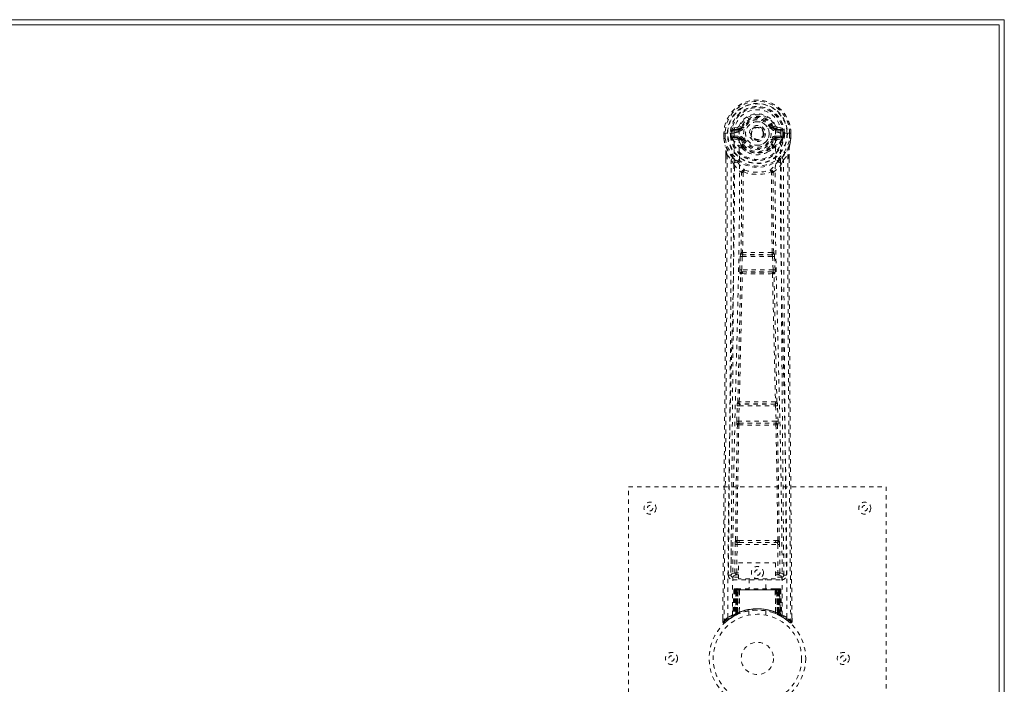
# Model space of a CAD drawing. Header units: inches. Extents: x 11.4 to 58.9, y 14.1 to 43.8.
# Tile 4 of 4: x 36 to 58.9, y 28.4 to 43.8. Entities that reach past the tile are written whole.
import ezdxf

# ---------------------------------------------------------------- set-up
doc = ezdxf.new("R2010")
doc.units = ezdxf.units.IN
doc.header["$MEASUREMENT"] = 0
doc.linetypes.add('SLD-Dashed', pattern=[0.075, 0.05, -0.025])
doc.linetypes.add('SLD-Solid', pattern=[0])

msp = doc.modelspace()

# ---------------------------------------------------------------- linework, layer by layer
at = {"color": 7, "linetype": 'SLD-Solid', "lineweight": 15}
for p, q in [((11.438, 43.842), (58.938, 43.842)), ((58.938, 43.842), (58.938, 14.092)), ((58.82, 43.724), (11.556, 43.724)), ((11.556, 43.724), (58.82, 43.724)), ((58.82, 14.21), (58.82, 43.724)), ((58.82, 43.724), (58.82, 14.21))]:
    msp.add_line(p, q, dxfattribs=at)
at = {"color": 7, "linetype": 'SLD-Dashed', "lineweight": 0}
for p, q in [((52.731, 41.341), (52.612, 41.318)), ((52.642, 41.282), (52.759, 41.302)), ((52.642, 41.282), (52.642, 41.252)), ((52.759, 41.282), (52.642, 41.282)), ((52.759, 41.302), (52.759, 41.282)), ((52.759, 41.252), (52.759, 41.282)), ((52.764, 41.369), (52.819, 41.346)), ((52.815, 41.337), (52.819, 41.346)), ((52.819, 41.346), (52.841, 41.336)), ((53.534, 41.336), (53.557, 41.346)), ((53.557, 41.346), (53.561, 41.337)), ((53.616, 41.302), (53.733, 41.282)), ((53.616, 41.302), (53.616, 41.282)), ((53.733, 41.282), (53.616, 41.282)), ((53.616, 41.252), (53.616, 41.282)), ((53.763, 41.318), (53.644, 41.341)), ((53.733, 41.252), (53.733, 41.282)), ((52.408, 41.198), (52.409, 41.081)), ((52.412, 41.198), (52.408, 41.198)), ((52.409, 41.199), (52.41, 41.081)), ((52.409, 41.081), (52.409, 41.077)), ((52.465, 41.198), (52.412, 41.198)), ((52.438, 41.197), (52.438, 41.081)), ((52.488, 41.197), (52.465, 41.198)), ((52.494, 41.197), (52.488, 41.197)), ((52.644, 41.197), (52.494, 41.197)), ((52.559, 41.124), (52.559, 41.196)), ((52.559, 41.124), (52.589, 41.126)), ((52.559, 41.124), (52.559, 41.124)), ((52.594, 41.196), (52.589, 41.196)), ((52.589, 41.196), (52.589, 41.126)), ((52.589, 41.125), (52.595, 41.106)), ((52.594, 41.119), (52.594, 41.196)), ((52.595, 41.106), (52.594, 41.119)), ((52.601, 41.082), (52.604, 41.077)), ((52.614, 41.067), (52.604, 41.077)), ((52.614, 41.067), (52.73, 41.046)), ((52.629, 41.13), (52.629, 41.1)), ((52.629, 41.13), (52.759, 41.13)), ((52.759, 41.075), (52.629, 41.1)), ((52.629, 41.1), (52.759, 41.1)), ((52.759, 41.252), (52.642, 41.252)), ((52.759, 41.13), (52.759, 41.1)), ((52.759, 41.075), (52.759, 41.1)), ((52.814, 41.034), (52.807, 41.045)), ((52.841, 41.045), (52.814, 41.034)), ((53.344, 41.191), (53.343, 41.175)), ((53.344, 41.199), (53.344, 41.191)), ((53.561, 41.034), (53.534, 41.045)), ((53.569, 41.045), (53.561, 41.034)), ((53.733, 41.252), (53.616, 41.252)), ((53.616, 41.13), (53.616, 41.1)), ((53.616, 41.13), (53.746, 41.13)), ((53.746, 41.1), (53.616, 41.075)), ((53.616, 41.075), (53.616, 41.1)), ((53.616, 41.1), (53.746, 41.1)), ((53.646, 41.046), (53.761, 41.067)), ((53.731, 41.198), (53.731, 41.197)), ((53.881, 41.197), (53.731, 41.197)), ((53.746, 41.1), (53.746, 41.13)), ((53.771, 41.078), (53.761, 41.067)), ((53.761, 41.067), (53.761, 41.067)), ((53.761, 41.067), (53.761, 41.067)), ((53.771, 41.078), (53.774, 41.082)), ((53.781, 41.196), (53.787, 41.196)), ((53.781, 41.119), (53.781, 41.196)), ((53.786, 41.125), (53.781, 41.106)), ((53.781, 41.106), (53.781, 41.119)), ((53.786, 41.126), (53.787, 41.196)), ((53.816, 41.197), (53.816, 41.124)), ((53.816, 41.197), (53.816, 41.197)), ((53.816, 41.124), (53.816, 41.124)), ((53.887, 41.197), (53.881, 41.197)), ((53.91, 41.198), (53.887, 41.197)), ((53.963, 41.198), (53.91, 41.198)), ((53.937, 41.081), (53.938, 41.197)), ((53.967, 41.198), (53.963, 41.198)), ((53.966, 41.081), (53.966, 41.199)), ((53.967, 41.198), (53.967, 41.081)), ((53.967, 41.077), (53.967, 41.081)), ((52.816, 40.885), (52.816, 40.908)), ((52.835, 40.84), (52.823, 40.857)), ((52.839, 40.913), (52.84, 40.89)), ((53.536, 40.89), (53.536, 40.913)), ((53.552, 40.857), (53.541, 40.84)), ((53.559, 40.885), (53.559, 40.908)), ((52.451, 40.699), (52.451, 40.597)), ((52.452, 40.698), (52.452, 40.596)), ((52.481, 40.697), (52.577, 40.582)), ((53.799, 40.582), (53.895, 40.697)), ((53.923, 40.609), (53.923, 40.698)), ((53.924, 40.699), (53.924, 40.61)), ((52.636, 40.47), (52.577, 40.582)), ((53.799, 40.582), (53.739, 40.47)), ((52.777, 38.017), (52.789, 38.326)), ((52.789, 38.326), (52.792, 38.36)), ((52.809, 38.416), (52.808, 38.416)), ((52.822, 38.015), (52.834, 38.324)), ((52.834, 38.324), (53.542, 38.324)), ((52.852, 38.369), (52.853, 38.369)), ((53.523, 38.369), (52.852, 38.369)), ((53.523, 38.369), (53.523, 38.369)), ((53.542, 38.324), (53.554, 38.015)), ((53.568, 38.416), (53.567, 38.416)), ((53.586, 38.326), (53.584, 38.36)), ((53.598, 38.017), (53.586, 38.326)), ((52.8, 37.923), (52.787, 37.927)), ((53.554, 38.015), (52.822, 38.015)), ((52.844, 37.966), (52.832, 37.97)), ((52.832, 37.97), (53.544, 37.97)), ((53.544, 37.97), (53.531, 37.966)), ((53.575, 37.923), (53.588, 37.927)), ((52.732, 34.938), (52.732, 34.937)), ((52.776, 34.891), (52.777, 34.891)), ((53.599, 34.891), (52.776, 34.891)), ((53.598, 34.891), (53.599, 34.891)), ((53.644, 34.937), (53.643, 34.938)), ((52.708, 34.495), (52.719, 34.847)), ((52.752, 34.493), (52.763, 34.846)), ((52.763, 34.846), (53.612, 34.846)), ((53.612, 34.846), (53.623, 34.493)), ((53.668, 34.495), (53.657, 34.847)), ((52.715, 34.405), (52.721, 34.402)), ((53.623, 34.493), (52.752, 34.493)), ((52.765, 34.446), (52.76, 34.449)), ((52.76, 34.449), (53.616, 34.449)), ((53.616, 34.449), (53.61, 34.446)), ((53.655, 34.402), (53.66, 34.405)), ((50.188, 32.967), (56.188, 32.967)), ((50.188, 24.967), (50.188, 32.967)), ((56.188, 32.967), (56.188, 24.967)), ((52.579, 31.724), (52.571, 30.91)), ((52.762, 31.714), (52.713, 31.713)), ((52.724, 31.667), (52.772, 31.667)), ((52.772, 31.667), (53.604, 31.667)), ((53.604, 31.667), (53.651, 31.667)), ((53.662, 31.713), (53.614, 31.714)), ((53.804, 30.91), (53.797, 31.724)), ((52.663, 30.964), (52.67, 31.624)), ((52.708, 30.963), (52.715, 31.623)), ((52.715, 31.623), (53.66, 31.623)), ((53.66, 31.623), (53.667, 30.963)), ((53.712, 30.964), (53.705, 31.624)), ((52.751, 31.19), (53.612, 31.19)), ((52.751, 30.824), (52.751, 31.19)), ((53.612, 31.19), (53.612, 30.824)), ((52.708, 30.918), (52.708, 30.963)), ((52.751, 30.963), (52.708, 30.963)), ((53.612, 30.963), (53.667, 30.963)), ((53.712, 30.964), (53.667, 30.963)), ((53.667, 30.918), (53.667, 30.963)), ((52.571, 30.91), (52.571, 30.909)), ((52.571, 30.909), (52.572, 30.899)), ((52.571, 30.907), (52.574, 30.889)), ((52.616, 30.861), (52.616, 30.801)), ((52.751, 30.861), (52.616, 30.861)), ((52.616, 30.801), (53.759, 30.801)), ((52.751, 30.918), (52.708, 30.918)), ((53.612, 30.824), (52.751, 30.824)), ((52.993, 30.824), (52.993, 30.592)), ((53.383, 30.592), (53.383, 30.824)), ((53.612, 30.918), (53.667, 30.918)), ((53.759, 30.861), (53.612, 30.861)), ((53.759, 30.801), (53.759, 30.861)), ((53.801, 30.889), (53.804, 30.907)), ((53.804, 30.909), (53.804, 30.91)), ((53.804, 30.899), (53.804, 30.909)), ((52.641, 30.563), (52.62, 29.957)), ((52.655, 30.563), (52.634, 29.965)), ((52.655, 30.563), (52.641, 30.563)), ((52.675, 30.566), (52.653, 29.973)), ((52.673, 30.563), (52.653, 29.976)), ((52.672, 30.592), (52.668, 30.591)), ((52.673, 30.592), (52.673, 30.592)), ((52.74, 30.563), (52.673, 30.563)), ((52.68, 30.563), (52.68, 30.006)), ((52.681, 30.592), (52.681, 30.59)), ((52.686, 30.592), (52.681, 30.592)), ((52.694, 30.592), (52.685, 30.592)), ((52.685, 30.563), (53.69, 30.563)), ((52.685, 30.008), (52.685, 30.563)), ((52.693, 30.012), (52.694, 30.563)), ((52.698, 30.592), (52.694, 30.592)), ((52.698, 30.563), (52.698, 30.014)), ((53.678, 30.563), (52.698, 30.563)), ((52.769, 30.592), (52.703, 30.592)), ((52.712, 30.563), (52.712, 30.021)), ((52.716, 30.563), (52.712, 30.563)), ((52.716, 30.563), (53.66, 30.563)), ((52.716, 30.022), (52.716, 30.563)), ((52.721, 30.011), (52.74, 30.563)), ((52.741, 30.563), (52.722, 30.012)), ((52.74, 30.563), (52.741, 30.563)), ((52.765, 30.04), (52.77, 30.564)), ((52.771, 30.563), (52.767, 30.041)), ((52.771, 30.563), (52.77, 30.564)), ((53.604, 30.563), (52.771, 30.563)), ((53.604, 30.592), (52.772, 30.592)), ((53.606, 30.564), (53.604, 30.563)), ((53.608, 30.041), (53.604, 30.563)), ((53.672, 30.592), (53.606, 30.592)), ((53.606, 30.564), (53.61, 30.04)), ((53.634, 30.563), (53.636, 30.563)), ((53.653, 30.012), (53.634, 30.563)), ((53.702, 30.563), (53.636, 30.563)), ((53.636, 30.563), (53.655, 30.011)), ((53.663, 30.563), (53.66, 30.563)), ((53.66, 30.563), (53.66, 30.022)), ((53.663, 30.021), (53.663, 30.563)), ((53.681, 30.592), (53.677, 30.592)), ((53.678, 30.014), (53.678, 30.563)), ((53.691, 30.592), (53.681, 30.592)), ((53.682, 30.563), (53.682, 30.012)), ((53.695, 30.592), (53.69, 30.592)), ((53.69, 30.563), (53.69, 30.008)), ((53.695, 30.006), (53.695, 30.563)), ((53.722, 29.973), (53.7, 30.566)), ((53.702, 30.563), (53.723, 29.976)), ((53.707, 30.591), (53.703, 30.592)), ((53.721, 30.563), (53.742, 29.965)), ((53.734, 30.563), (53.721, 30.563)), ((53.734, 30.563), (53.755, 29.957)), ((52.765, 30.04), (52.767, 30.041)), ((52.988, 30.074), (52.988, 29.978)), ((53.388, 29.978), (53.388, 30.074)), ((53.608, 30.041), (53.61, 30.04)), ((52.382, 29.911), (52.381, 29.825)), ((52.381, 29.825), (52.411, 29.825)), ((52.431, 29.803), (52.532, 29.884)), ((52.542, 29.891), (52.602, 29.928)), ((52.606, 29.932), (52.619, 29.94)), ((52.62, 29.957), (52.634, 29.965)), ((52.637, 29.951), (52.704, 29.985)), ((52.653, 29.976), (52.721, 30.011)), ((52.66, 29.982), (52.665, 29.981)), ((52.68, 30.006), (52.685, 30.008)), ((52.693, 29.98), (52.68, 30.006)), ((52.693, 29.98), (52.684, 29.975)), ((52.698, 29.982), (52.685, 30.008)), ((52.706, 29.986), (52.693, 30.012)), ((52.698, 29.982), (52.693, 29.98)), ((52.71, 29.988), (52.698, 30.014)), ((52.724, 29.994), (52.698, 29.982)), ((52.704, 29.985), (52.705, 29.986)), ((52.706, 29.986), (52.71, 29.988)), ((52.724, 29.994), (52.712, 30.021)), ((52.727, 29.996), (52.716, 30.022)), ((52.722, 30.012), (52.721, 30.011)), ((52.768, 30.013), (52.771, 30.014)), ((53.605, 30.014), (53.608, 30.013)), ((53.66, 30.022), (53.648, 29.996)), ((53.652, 29.994), (53.648, 29.996)), ((53.663, 30.021), (53.652, 29.994)), ((53.655, 30.011), (53.653, 30.012)), ((53.655, 30.011), (53.723, 29.976)), ((53.678, 30.014), (53.665, 29.988)), ((53.665, 29.988), (53.67, 29.986)), ((53.682, 30.012), (53.67, 29.986)), ((53.67, 29.986), (53.672, 29.985)), ((53.672, 29.985), (53.738, 29.951)), ((53.69, 30.008), (53.678, 29.982)), ((53.683, 29.98), (53.678, 29.982)), ((53.695, 30.006), (53.683, 29.98)), ((53.69, 30.008), (53.695, 30.006)), ((53.742, 29.965), (53.755, 29.957)), ((53.756, 29.94), (53.77, 29.932)), ((53.994, 29.825), (53.994, 29.909))]:
    msp.add_line(p, q, dxfattribs=at)
at = {"color": 7, "linetype": 'SLD-Dashed', "lineweight": 0, "flags": 128}
for points in [[(52.762, 41.227), (52.767, 41.305), (52.79, 41.381), (52.829, 41.451), (52.883, 41.512), (52.949, 41.561), (53.023, 41.598), (53.104, 41.62), (53.188, 41.627), (53.271, 41.62), (53.352, 41.598), (53.427, 41.561), (53.492, 41.512), (53.546, 41.451), (53.585, 41.381), (53.608, 41.305), (53.613, 41.227)], [(52.869, 41.325), (52.863, 41.327), (52.858, 41.329), (52.854, 41.331), (52.849, 41.333), (52.846, 41.334), (52.843, 41.335), (52.842, 41.336), (52.841, 41.336)], [(53.507, 41.325), (53.512, 41.327), (53.517, 41.329), (53.522, 41.331), (53.526, 41.333), (53.529, 41.334), (53.532, 41.335), (53.534, 41.336), (53.534, 41.336)], [(52.408, 41.198), (52.408, 41.198), (52.409, 41.198), (52.411, 41.198), (52.415, 41.197), (52.42, 41.197), (52.425, 41.197), (52.431, 41.197), (52.438, 41.197)], [(52.438, 41.081), (52.432, 41.081), (52.426, 41.081), (52.42, 41.081), (52.415, 41.081), (52.412, 41.081), (52.409, 41.081), (52.408, 41.081), (52.409, 41.081)], [(52.409, 41.081), (52.421, 40.986), (52.437, 40.911)], [(52.409, 41.077), (52.41, 41.077), (52.412, 41.077), (52.414, 41.078), (52.418, 41.078), (52.422, 41.079), (52.427, 41.08), (52.433, 41.08), (52.438, 41.081)], [(52.409, 41.077), (52.42, 40.989), (52.439, 40.9)], [(52.5, 29.919), (52.505, 31.51), (52.524, 33.099), (52.554, 34.685), (52.592, 36.268), (52.622, 37.508), (52.645, 38.744), (52.655, 39.974), (52.644, 41.197)], [(52.589, 41.125), (52.589, 41.126), (52.589, 41.126)], [(52.594, 41.119), (52.611, 41.127), (52.629, 41.13)], [(52.642, 41.252), (52.619, 41.256), (52.6, 41.269)], [(52.609, 29.974), (52.615, 31.561), (52.635, 33.146), (52.668, 34.728), (52.709, 36.307), (52.74, 37.544), (52.765, 38.777), (52.774, 40.006), (52.762, 41.227)], [(52.757, 41.023), (52.744, 41.04), (52.73, 41.046)], [(52.869, 41.057), (52.863, 41.055), (52.858, 41.052), (52.854, 41.051), (52.849, 41.049), (52.846, 41.047), (52.843, 41.046), (52.842, 41.046), (52.841, 41.045)], [(53.507, 41.057), (53.512, 41.055), (53.517, 41.052), (53.522, 41.051), (53.526, 41.049), (53.529, 41.047), (53.532, 41.046), (53.534, 41.046), (53.534, 41.045)], [(53.767, 29.974), (53.76, 31.561), (53.74, 33.145), (53.707, 34.728), (53.667, 36.307), (53.635, 37.544), (53.611, 38.777), (53.601, 40.005), (53.613, 41.227)], [(53.618, 41.023), (53.632, 41.04), (53.646, 41.046)], [(53.876, 29.919), (53.87, 31.51), (53.852, 33.099), (53.821, 34.685), (53.783, 36.268), (53.754, 37.508), (53.73, 38.744), (53.721, 39.974), (53.731, 41.197)], [(53.776, 41.269), (53.756, 41.256), (53.733, 41.252)], [(53.746, 41.13), (53.764, 41.127), (53.781, 41.119)], [(53.816, 41.124), (53.806, 41.125), (53.796, 41.125), (53.79, 41.125), (53.786, 41.126)], [(53.786, 41.126), (53.786, 41.125), (53.786, 41.125)], [(53.787, 41.196), (53.79, 41.196), (53.797, 41.197), (53.806, 41.197), (53.816, 41.197)], [(53.936, 40.9), (53.953, 40.978), (53.967, 41.077)], [(53.967, 41.081), (53.967, 41.081), (53.966, 41.081), (53.964, 41.081), (53.96, 41.081), (53.955, 41.081), (53.95, 41.081), (53.944, 41.081), (53.937, 41.081)], [(53.967, 41.077), (53.966, 41.077), (53.964, 41.077), (53.961, 41.078), (53.957, 41.078), (53.953, 41.079), (53.948, 41.08), (53.943, 41.08), (53.937, 41.081)], [(53.938, 41.197), (53.944, 41.197), (53.95, 41.197), (53.956, 41.197), (53.96, 41.197), (53.964, 41.197), (53.967, 41.198), (53.968, 41.198), (53.967, 41.198)], [(53.967, 41.081), (53.954, 40.986), (53.938, 40.911)], [(52.437, 40.911), (52.437, 40.905), (52.439, 40.9)], [(52.619, 40.622), (52.519, 40.745), (52.439, 40.9)], [(52.816, 40.908), (52.785, 40.958), (52.757, 41.023)], [(52.814, 41.034), (52.84, 40.973), (52.868, 40.926)], [(52.835, 40.84), (52.91, 40.78), (52.96, 40.754)], [(53.415, 40.754), (53.465, 40.78), (53.541, 40.84)], [(53.559, 40.908), (53.59, 40.958), (53.618, 41.023)], [(53.756, 40.622), (53.857, 40.745), (53.936, 40.9)], [(53.936, 40.9), (53.938, 40.905), (53.938, 40.911)], [(52.451, 40.597), (52.448, 37.98), (52.431, 35.264), (52.407, 32.543), (52.381, 29.825)], [(52.481, 40.697), (52.482, 39.883), (52.481, 39.035), (52.479, 38.151), (52.475, 37.348), (52.472, 36.831), (52.469, 36.289), (52.465, 35.722), (52.46, 35.159), (52.456, 34.671), (52.45, 34.024), (52.444, 33.336), (52.437, 32.607), (52.431, 31.93), (52.411, 29.825)], [(52.451, 40.699), (52.451, 40.698), (52.452, 40.698), (52.454, 40.698), (52.458, 40.698), (52.463, 40.697), (52.469, 40.697), (52.475, 40.697), (52.481, 40.697)], [(53.895, 40.697), (53.894, 39.959), (53.894, 39.179), (53.896, 38.356), (53.9, 37.49), (53.904, 36.693), (53.91, 35.864), (53.911, 35.673), (53.912, 35.481), (53.914, 35.287), (53.915, 35.154), (53.916, 35.024), (53.917, 34.888), (53.919, 34.747), (53.923, 34.293), (53.927, 33.789), (53.932, 33.233), (53.936, 32.882), (53.939, 32.51), (53.943, 32.107), (53.947, 31.732), (53.951, 31.241), (53.956, 30.805), (53.959, 30.424), (53.962, 30.097), (53.964, 29.825)], [(53.895, 40.697), (53.901, 40.697), (53.907, 40.697), (53.913, 40.697), (53.918, 40.698), (53.921, 40.698), (53.924, 40.698), (53.925, 40.698), (53.924, 40.699)], [(53.924, 40.61), (53.927, 37.981), (53.944, 35.263), (53.969, 32.544), (53.994, 29.825)], [(52.577, 40.582), (52.577, 39.841), (52.576, 39.07), (52.573, 38.267), (52.569, 37.501), (52.564, 36.725), (52.558, 35.949), (52.552, 35.193), (52.545, 34.468), (52.539, 33.792), (52.531, 33.036), (52.525, 32.326), (52.518, 31.629), (52.511, 30.907)], [(52.636, 40.47), (52.627, 37.283), (52.602, 34.095), (52.571, 30.907)], [(52.636, 40.47), (52.72, 40.372), (52.818, 40.285)], [(52.714, 40.534), (52.724, 40.525), (52.729, 40.519)], [(53.558, 40.285), (53.655, 40.372), (53.739, 40.47)], [(53.646, 40.519), (53.652, 40.525), (53.661, 40.534)], [(53.804, 30.907), (53.774, 34.095), (53.748, 37.283), (53.739, 40.47)], [(53.864, 30.907), (53.861, 31.283), (53.857, 31.712), (53.852, 32.181), (53.848, 32.606), (53.846, 32.829), (53.844, 33.051), (53.842, 33.274), (53.839, 33.527), (53.837, 33.782), (53.834, 34.029), (53.83, 34.532), (53.825, 35), (53.822, 35.432), (53.818, 35.855), (53.814, 36.345), (53.808, 37.186), (53.804, 38.034), (53.8, 38.911), (53.798, 39.766), (53.799, 40.582)], [(52.809, 38.416), (52.819, 39.348), (52.82, 40.277)], [(52.866, 40.294), (52.861, 40.303), (52.854, 40.31), (52.846, 40.314), (52.838, 40.314), (52.831, 40.311), (52.824, 40.304), (52.82, 40.296), (52.818, 40.285)], [(52.856, 40.284), (52.855, 39.354), (52.844, 38.421)], [(52.866, 40.294), (52.859, 40.29), (52.857, 40.287), (52.856, 40.285), (52.856, 40.284)], [(53.558, 40.285), (53.555, 40.296), (53.551, 40.304), (53.545, 40.311), (53.537, 40.314), (53.529, 40.314), (53.521, 40.31), (53.514, 40.303), (53.51, 40.294)], [(53.52, 40.284), (53.519, 40.285), (53.519, 40.287), (53.516, 40.29), (53.51, 40.294)], [(53.531, 38.421), (53.52, 39.354), (53.52, 40.284)], [(53.567, 38.416), (53.556, 39.348), (53.555, 40.277)], [(52.789, 38.326), (52.794, 38.326), (52.805, 38.325), (52.819, 38.325), (52.834, 38.324)], [(52.834, 38.324), (52.835, 38.333), (52.836, 38.341), (52.84, 38.356), (52.846, 38.365), (52.849, 38.368), (52.851, 38.369), (52.852, 38.369)], [(53.542, 38.324), (53.55, 38.324), (53.557, 38.325), (53.564, 38.325), (53.571, 38.325), (53.576, 38.326), (53.581, 38.326), (53.584, 38.326), (53.586, 38.326)], [(52.732, 34.938), (52.767, 36.433), (52.8, 37.923)], [(52.767, 34.94), (52.802, 36.436), (52.836, 37.928)], [(52.777, 38.017), (52.779, 38.017), (52.782, 38.017), (52.787, 38.017), (52.792, 38.017), (52.799, 38.016), (52.806, 38.016), (52.814, 38.016), (52.822, 38.015)], [(52.832, 37.97), (52.827, 37.974), (52.823, 37.984), (52.821, 37.999), (52.821, 38.007), (52.822, 38.015)], [(53.54, 37.928), (53.573, 36.436), (53.609, 34.94)], [(53.554, 38.015), (53.554, 38.007), (53.554, 37.999), (53.552, 37.984), (53.549, 37.974), (53.544, 37.97)], [(53.554, 38.015), (53.562, 38.016), (53.569, 38.016), (53.577, 38.016), (53.583, 38.017), (53.589, 38.017), (53.593, 38.017), (53.596, 38.017), (53.598, 38.017)], [(53.643, 34.938), (53.608, 36.433), (53.575, 37.923)], [(52.719, 34.847), (52.72, 34.881), (52.721, 34.883)], [(52.737, 34.918), (52.735, 34.92), (52.732, 34.938)], [(53.657, 34.847), (53.655, 34.881), (53.655, 34.883)], [(52.719, 34.847), (52.72, 34.847), (52.723, 34.847), (52.728, 34.847), (52.733, 34.847), (52.74, 34.847), (52.747, 34.847), (52.755, 34.846), (52.763, 34.846)], [(53.612, 34.846), (53.62, 34.846), (53.628, 34.847), (53.635, 34.847), (53.642, 34.847), (53.648, 34.847), (53.652, 34.847), (53.655, 34.847), (53.657, 34.847)], [(52.68, 31.712), (52.696, 33.058), (52.721, 34.402)], [(52.708, 34.495), (52.709, 34.495), (52.712, 34.495), (52.717, 34.495), (52.722, 34.494), (52.729, 34.494), (52.736, 34.494), (52.744, 34.494), (52.752, 34.493)], [(52.713, 31.713), (52.73, 33.06), (52.755, 34.405)], [(53.621, 34.405), (53.646, 33.06), (53.662, 31.713)], [(53.623, 34.493), (53.631, 34.494), (53.639, 34.494), (53.646, 34.494), (53.653, 34.494), (53.659, 34.495), (53.663, 34.495), (53.666, 34.495), (53.668, 34.495)], [(53.695, 31.712), (53.679, 33.058), (53.655, 34.402)], [(52.724, 31.667), (52.707, 31.671), (52.697, 31.679)], [(52.762, 31.714), (52.973, 31.714), (53.188, 31.714), (53.402, 31.714), (53.614, 31.714)], [(52.772, 31.667), (52.976, 31.667), (53.182, 31.667), (53.394, 31.667), (53.604, 31.667)], [(52.67, 31.624), (52.675, 31.624), (52.685, 31.624), (52.7, 31.623), (52.715, 31.623)], [(53.66, 31.623), (53.676, 31.623), (53.69, 31.624), (53.7, 31.624), (53.705, 31.624)], [(52.663, 30.964), (52.594, 30.935), (52.573, 30.909)], [(52.663, 30.964), (52.668, 30.964), (52.678, 30.963), (52.692, 30.963), (52.708, 30.963)], [(53.804, 30.907), (53.781, 30.935), (53.712, 30.964)], [(52.616, 30.861), (52.639, 30.89), (52.708, 30.918)], [(53.667, 30.918), (53.736, 30.89), (53.759, 30.861)], [(52.641, 30.563), (52.644, 30.563), (52.652, 30.563), (52.665, 30.563), (52.68, 30.563)], [(52.694, 30.563), (52.679, 30.563), (52.667, 30.563), (52.658, 30.563), (52.655, 30.563)], [(52.673, 30.563), (52.673, 30.563), (52.675, 30.563), (52.679, 30.563), (52.684, 30.563), (52.69, 30.563), (52.697, 30.563), (52.704, 30.563), (52.712, 30.563)], [(52.694, 30.59), (52.69, 30.591), (52.688, 30.591), (52.687, 30.592), (52.687, 30.592)], [(52.751, 30.582), (52.744, 30.573), (52.741, 30.563)], [(52.77, 30.564), (52.755, 30.578), (52.751, 30.582)], [(53.606, 30.564), (53.621, 30.578), (53.624, 30.582)], [(53.634, 30.563), (53.631, 30.573), (53.624, 30.582)], [(53.663, 30.563), (53.671, 30.563), (53.679, 30.563), (53.686, 30.563), (53.692, 30.563), (53.697, 30.563), (53.7, 30.563), (53.702, 30.563), (53.702, 30.563)], [(53.674, 30.592), (53.672, 30.592), (53.671, 30.592)], [(53.689, 30.592), (53.689, 30.592), (53.688, 30.591), (53.685, 30.591), (53.681, 30.59)], [(53.721, 30.563), (53.717, 30.563), (53.709, 30.563), (53.696, 30.563), (53.682, 30.563)], [(53.702, 30.592), (53.702, 30.592), (53.701, 30.591), (53.699, 30.591), (53.695, 30.59)], [(53.695, 30.563), (53.71, 30.563), (53.723, 30.563), (53.731, 30.563), (53.734, 30.563)], [(53.702, 30.563), (53.701, 30.57), (53.701, 30.571)], [(52.384, 29.825), (52.386, 29.818), (52.389, 29.81), (52.394, 29.804), (52.401, 29.799), (52.408, 29.796), (52.415, 29.795), (52.422, 29.797), (52.429, 29.801)], [(53.722, 29.96), (53.715, 29.963), (53.683, 29.98)], [(53.724, 29.968), (53.723, 29.974), (53.723, 29.976)], [(53.761, 29.94), (53.755, 29.951), (53.751, 29.965)], [(53.755, 29.951), (53.754, 29.957), (53.754, 29.958)], [(53.964, 29.825), (53.957, 29.816), (53.95, 29.809), (53.946, 29.804), (53.944, 29.803)], [(53.946, 29.805), (53.953, 29.801), (53.961, 29.799), (53.969, 29.798), (53.977, 29.8), (53.984, 29.803), (53.99, 29.809), (53.993, 29.815), (53.994, 29.823)], [(53.994, 29.825), (53.994, 29.826), (53.992, 29.825), (53.986, 29.825), (53.976, 29.825), (53.97, 29.825), (53.964, 29.825)]]:
    msp.add_lwpolyline(points, dxfattribs=at)
at = {"color": 7, "linetype": 'SLD-Dashed', "lineweight": 0}
for centre, radius in [((53.188, 41.191), 0.7), ((53.188, 41.191), 0.69), ((53.188, 41.191), 0.623), ((53.188, 41.191), 0.32), ((53.188, 41.191), 0.275), ((53.188, 41.191), 0.188), ((53.188, 41.191), 0.157), ((53.188, 41.191), 0.142), ((53.188, 41.191), 0.139), ((53.188, 41.191), 0.138), ((50.688, 32.467), 0.141), ((55.688, 32.467), 0.14), ((50.688, 32.467), 0.0625), ((55.688, 32.467), 0.0625), ((53.188, 30.967), 0.141), ((53.188, 30.967), 0.0625), ((53.188, 28.967), 1.125), ((53.188, 28.967), 1.03), ((53.188, 28.967), 0.376), ((51.188, 28.967), 0.141), ((51.188, 28.967), 0.0625), ((55.188, 28.967), 0.141), ((55.188, 28.967), 0.0625)]:
    msp.add_circle(centre, radius, dxfattribs=at)
for centre, radius, start, end in [((53.188, 41.191), 0.78, 0, 179.4852), ((53.188, 41.191), 0.78, 0.5288, 179.4712), ((53.188, 41.191), 0.75, 0.4562, 179.5438), ((53.188, 41.191), 0.629, 0.5444, 179.4556), ((53.188, 41.191), 0.599, 0.5443, 179.4557), ((53.188, 41.203), 0.543, 359.366, 180.634), ((53.188, 41.191), 0.459, 22.774, 157.226), ((53.188, 41.191), 0.4, 22.774, 157.226), ((53.188, 41.191), 0.376, 22.774, 157.226), ((53.188, 41.191), 0.346, 22.774, 157.226), ((52.804, 41.242), 0.206, 158.3428, 172.3389), ((52.641, 41.312), 0.0299, 167.8919, 271.9521), ((52.76, 41.332), 0.0301, 162.3494, 268.5752), ((52.722, 41.386), 0.0455, 281.3501, 337.4729), ((52.753, 41.373), 0.0715, 274.7826, 329.7581), ((52.759, 41.371), 0.089, 270, 337.226), ((52.759, 41.371), 0.119, 270.0009, 337.2247), ((53.188, 41.191), 0.275, 89.9999, 270.0001), ((53.188, 41.191), 0.275, 270, 90), ((53.616, 41.371), 0.119, 202.7741, 269.9998), ((53.616, 41.371), 0.089, 202.774, 270), ((53.041, 42.651), 1.403, 291.5627, 293.9859), ((53.622, 41.373), 0.0714, 210.3138, 265.2481), ((53.653, 41.386), 0.0455, 202.5238, 258.6512), ((53.616, 41.332), 0.0301, 271.4552, 17.6201), ((53.734, 41.312), 0.0299, 268.0498, 12.1061), ((53.572, 41.242), 0.206, 7.6617, 21.6546), ((52.438, 41.081), 0.03, 180.2178, 185.2738), ((53.188, 41.191), 0.787, 188.3239, 351.6761), ((53.188, 41.191), 0.758, 188.3239, 351.6761), ((52.582, 42.069), 0.872, 268.4823, 270.4289), ((53.188, 41.191), 0.632, 186.0642, 353.9358), ((53.188, 41.191), 0.602, 186.2697, 353.7303), ((53.188, 41.191), 0.593, 172.3909, 179.4476), ((52.679, 41.114), 0.0843, 185.4017, 202.6192), ((52.629, 41.069), 0.0306, 89.0442, 156.1666), ((53.056, 41.286), 0.497, 204.8151, 243.6292), ((52.994, 41.287), 0.439, 210.0692, 246.0859), ((52.761, 40.986), 0.242, 89.7352, 118.8254), ((52.759, 41.045), 0.0299, 91.043, 179.0096), ((52.788, 41.018), 0.031, 31.5905, 170.0538), ((52.759, 41.011), 0.119, 22.7748, 89.9996), ((52.759, 41.011), 0.089, 22.774, 90), ((52.757, 41.018), 0.0567, 28.2303, 87.978), ((53.188, 41.191), 0.376, 202.774, 337.226), ((53.188, 41.191), 0.346, 202.774, 337.226), ((53.188, 41.191), 0.157, 245.1542, 290.0596), ((53.616, 41.011), 0.119, 89.9997, 157.2264), ((53.616, 41.011), 0.089, 90, 157.226), ((53.324, 41.281), 0.491, 296.1271, 335.5129), ((53.381, 41.287), 0.44, 293.9347, 329.9018), ((53.588, 41.017), 0.031, 10.1658, 148.1965), ((53.618, 41.018), 0.0565, 91.9577, 151.5636), ((53.613, 40.978), 0.249, 61.7053, 89.8624), ((53.616, 41.045), 0.0299, 0.9982, 88.9514), ((53.747, 41.069), 0.0305, 23.8321, 90.9571), ((53.667, 41.121), 0.115, 339.6891, 352.2901), ((53.188, 41.191), 0.593, 0.5524, 7.6091), ((51.25, 40.727), 1.202, 358.6565, 8.8143), ((48.859, 40.058), 3.677, 10.0111, 13.2372), ((52.846, 40.905), 0.0305, 43.9333, 174.3695), ((52.838, 40.862), 0.0505, 88.274, 115.746), ((52.838, 40.84), 0.0506, 88.2462, 115.6855), ((52.861, 40.881), 0.0444, 175.0137, 212.6939), ((52.875, 40.835), 0.0404, 127.2282, 172.6872), ((52.868, 40.889), 0.0371, 89.2786, 139.8302), ((53.188, 41.202), 0.453, 219.7483, 320.2509), ((52.872, 40.891), 0.0326, 181.6514, 227.8182), ((53.188, 41.228), 0.494, 226.9722, 313.0278), ((53.188, 41.184), 0.411, 219.0113, 320.9887), ((53.122, 41.187), 0.465, 325.8365, 340.7959), ((53.529, 40.905), 0.0305, 5.6298, 136.0667), ((53.508, 40.889), 0.0371, 40.1668, 90.7264), ((53.503, 40.891), 0.0326, 312.1678, 358.3627), ((53.5, 40.835), 0.0404, 7.2999, 52.781), ((53.537, 40.862), 0.0504, 64.2099, 91.7646), ((53.537, 40.84), 0.0506, 64.3241, 91.7442), ((53.515, 40.881), 0.0444, 327.3986, 4.9938), ((57.515, 40.058), 3.677, 166.7621, 169.9889), ((55.126, 40.727), 1.202, 171.1868, 181.3431), ((53.039, 40.135), 0.643, 130.7372, 135.9143), ((54.163, 42.196), 2.205, 225.5693, 228.9415), ((53.188, 41.172), 0.476, 241.4724, 298.5268), ((52.213, 42.196), 2.205, 311.0586, 314.431), ((53.336, 40.134), 0.644, 44.0878, 49.2605), ((52.697, 40.467), 0.0608, 58.0304, 177.6188), ((53.456, 41.028), 0.887, 215.0288, 230.87), ((52.919, 41.028), 0.888, 309.1308, 324.9707), ((53.678, 40.467), 0.0608, 2.383, 121.9706), ((52.879, 40.281), 0.0608, 73.457, 176.3325), ((52.806, 40.278), 0.0143, 356.6437, 32.4488), ((52.852, 40.204), 0.0794, 87.4884, 113.9492), ((52.942, 40.276), 0.0786, 126.2616, 166.6755), ((53.188, 41.205), 0.965, 250.5266, 289.4745), ((53.188, 41.132), 0.844, 249.7728, 290.2273), ((53.497, 40.281), 0.0608, 3.6675, 106.543), ((53.433, 40.276), 0.0786, 13.3237, 53.7392), ((53.523, 40.204), 0.0795, 66.0545, 92.5072), ((53.57, 40.278), 0.0143, 147.5621, 183.3454), ((52.885, 38.364), 0.0933, 145.8678, 182.4637), ((52.853, 38.414), 0.0451, 177.8562, 268.9587), ((52.838, 38.332), 0.0889, 86.1817, 109.6207), ((52.854, 38.414), 0.0451, 177.8501, 268.9538), ((52.931, 38.409), 0.0873, 171.8105, 206.8108), ((53.188, 5.699), 32.724, 89.399, 90.6009), ((53.188, 4.988), 33.383, 89.4253, 90.5747), ((53.445, 38.409), 0.0873, 333.1906, 8.1905), ((53.522, 38.414), 0.0451, 271.0466, 2.151), ((53.523, 38.414), 0.0451, 271.0413, 2.1438), ((53.483, 38.326), 0.0588, 357.8349, 46.6345), ((53.537, 38.333), 0.088, 70.2463, 93.9514), ((53.49, 38.364), 0.0933, 357.5388, 34.1307), ((52.94, 37.99), 0.165, 170.594, 202.3663), ((52.832, 37.925), 0.0451, 90.864, 177.5117), ((52.845, 37.921), 0.0451, 90.8964, 177.3977), ((52.829, 37.836), 0.0919, 86.0224, 108.5455), ((52.896, 37.934), 0.0607, 148.3038, 186.2225), ((53.188, 74.947), 37.021, 269.4551, 270.5446), ((53.188, 70.846), 32.881, 269.4018, 270.5982), ((53.53, 37.921), 0.0451, 2.6026, 89.1032), ((53.479, 37.934), 0.0613, 353.9398, 31.5339), ((53.546, 37.836), 0.092, 71.4678, 93.9866), ((53.543, 37.925), 0.0451, 2.4883, 89.136), ((53.435, 37.99), 0.165, 337.6322, 9.4075), ((52.838, 34.887), 0.118, 154.6428, 182.0179), ((52.759, 34.816), 0.125, 86.4443, 102.236), ((52.777, 34.936), 0.0451, 178.3718, 269.369), ((52.777, 34.935), 0.0433, 202.7746, 270.2224), ((52.825, 34.852), 0.0626, 141.5424, 185.5182), ((52.835, 34.929), 0.0697, 170.9167, 213.0646), ((53.188, 1.373), 33.57, 89.2813, 90.7188), ((53.188, 1.544), 33.35, 89.2944, 90.7056), ((53.54, 34.929), 0.0697, 326.9341, 9.0847), ((53.598, 34.936), 0.0451, 270.6354, 1.6283), ((53.598, 34.936), 0.0451, 270.631, 1.6282), ((53.55, 34.852), 0.0626, 354.4797, 38.4596), ((53.617, 34.817), 0.123, 77.6588, 93.6609), ((53.537, 34.887), 0.118, 357.9888, 25.3639), ((52.928, 34.467), 0.222, 172.882, 196.3582), ((52.76, 34.403), 0.0451, 90.5581, 178.0574), ((52.766, 34.401), 0.0451, 90.5776, 178.0312), ((52.747, 34.269), 0.136, 86.738, 101.113), ((52.811, 34.48), 0.0601, 166.9006, 211.3994), ((52.811, 34.412), 0.0567, 143.3831, 187.522), ((53.188, 70.536), 36.134, 269.3135, 270.6865), ((53.188, 67.475), 33.032, 269.2676, 270.7324), ((53.609, 34.401), 0.0451, 1.9704, 89.4224), ((53.564, 34.412), 0.057, 352.6103, 36.4845), ((53.564, 34.48), 0.0601, 328.5987, 13.0984), ((53.615, 34.403), 0.0451, 1.9426, 89.4419), ((53.628, 34.269), 0.136, 78.8641, 93.2825), ((53.448, 34.467), 0.222, 343.6417, 7.1181), ((52.959, 31.637), 0.289, 164.9821, 182.646), ((52.706, 31.455), 0.258, 88.4487, 95.7721), ((52.718, 31.71), 0.0384, 177.0821, 235.3579), ((52.788, 31.707), 0.0757, 175.3508, 211.8361), ((52.792, 31.631), 0.0773, 151.6255, 185.4598), ((52.826, 31.703), 0.0652, 170.5378, 213.5536), ((53.549, 31.703), 0.0652, 326.4323, 9.4375), ((53.588, 31.707), 0.075, 328.0031, 4.809), ((53.65, 31.713), 0.0456, 271.9223, 359.0034), ((53.583, 31.631), 0.0772, 354.5324, 28.3873), ((53.669, 31.456), 0.258, 84.2213, 91.558), ((53.416, 31.637), 0.289, 357.3518, 15.0231), ((52.709, 30.963), 0.0451, 179.6197, 269.5723), ((53.667, 30.963), 0.0451, 270.4265, 0.3572), ((52.553, 33.771), 2.865, 269.1596, 270.3595), ((52.616, 30.906), 0.105, 179.3644, 270.083), ((52.616, 30.906), 0.045, 202.0126, 269.978), ((53.76, 30.906), 0.105, 269.9142, 0.6384), ((53.759, 30.906), 0.045, 270.0209, 337.9884), ((53.822, 33.776), 2.87, 269.642, 270.8399), ((52.671, 30.562), 0.03, 90.0066, 178.0044), ((52.672, 30.561), 0.0305, 110.7134, 177.641), ((52.685, 30.562), 0.03, 113.504, 178.0172), ((52.685, 30.56), 0.0315, 89.3106, 122.3688), ((52.703, 30.562), 0.03, 90.0604, 178.0718), ((52.708, 30.557), 0.0353, 81.8106, 170.6785), ((52.702, 30.707), 0.119, 255.9017, 259.5631), ((53.094, 30.57), 0.409, 176.9328, 180.987), ((53.549, 30.566), 0.855, 178.4249, 180.2191), ((53.121, 30.57), 0.424, 177.0412, 180.9576), ((53.156, 30.57), 0.444, 177.1712, 180.9111), ((53.158, 30.57), 0.442, 177.1674, 180.9195), ((52.77, 30.562), 0.0299, 90.1865, 178.2046), ((52.772, 30.565), 0.0266, 90.7964, 141.4544), ((53.603, 30.565), 0.0265, 38.3661, 89.3845), ((53.606, 30.562), 0.0299, 1.8012, 89.81), ((53.216, 30.57), 0.444, 359.0889, 2.8288), ((53.219, 30.57), 0.444, 359.0889, 2.8288), ((53.672, 30.562), 0.03, 1.9318, 89.9383), ((53.255, 30.57), 0.422, 359.0399, 2.9707), ((53.259, 30.57), 0.422, 359.0399, 2.9707), ((53.279, 30.57), 0.411, 359.0126, 3.049), ((53.69, 30.56), 0.0315, 57.948, 90.6833), ((52.877, 30.566), 0.818, 359.7658, 1.6405), ((53.691, 30.562), 0.03, 1.9801, 66.5621), ((53.704, 30.562), 0.03, 1.9933, 89.9957), ((53.703, 30.561), 0.0305, 2.3657, 69.3681), ((53.188, 28.966), 1.158, 47.8714, 132.1369), ((53.188, 28.935), 1.19, 60.8801, 119.1199), ((53.188, 28.967), 1.128, 60.4733, 119.5267), ((53.188, 28.968), 1.155, 64.2142, 115.7858), ((53.188, 28.968), 1.155, 64.9105, 115.0895), ((53.188, 28.968), 1.155, 65.8865, 114.1135), ((53.145, 29.413), 0.733, 121.2389, 125.2431), ((52.738, 30.024), 0.031, 340.2215, 31.6885), ((53.188, 29.003), 1.12, 67.9256, 112.0744), ((52.737, 30.023), 0.0345, 344.8385, 31.0429), ((53.638, 30.023), 0.0345, 148.9641, 195.1546), ((53.637, 30.024), 0.0311, 148.3237, 199.6475), ((53.231, 29.414), 0.732, 54.7535, 58.7699), ((53.186, 28.927), 1.206, 124.6785, 131.8738), ((52.411, 29.825), 0.03, 179.4697, 312.1524), ((52.467, 29.855), 0.0634, 208.5253, 235.8794), ((53.183, 28.973), 1.12, 124.6367, 132.1032), ((53.173, 28.733), 1.364, 114.4492, 119.5849), ((52.53, 29.919), 0.03, 180.2586, 304.0784), ((53.188, 28.967), 1.128, 119.5269, 124.657), ((52.59, 29.958), 0.03, 301.0751, 358.0177), ((52.65, 29.987), 0.0429, 197.0171, 245.8224), ((52.604, 29.966), 0.0299, 300.3037, 358.0943), ((53.043, 29.216), 0.84, 118.7962, 120.3466), ((53.18, 29.33), 0.84, 126.4838, 131.7321), ((53.162, 29.356), 0.806, 125.5311, 130.9237), ((52.637, 30.108), 0.137, 269.4084, 293.5138), ((52.623, 29.977), 0.0299, 299.2517, 358.1964), ((53.171, 29.35), 0.813, 124.3848, 129.6327), ((52.669, 30.088), 0.109, 271.2453, 300.483), ((52.691, 30.012), 0.0297, 295.5273, 358.5207), ((52.692, 30.013), 0.0297, 295.4486, 358.522), ((53.079, 29.2), 0.87, 113.5587, 115.4808), ((53.186, 28.963), 1.131, 60.7895, 65.7008), ((53.683, 30.013), 0.0297, 181.478, 244.5514), ((53.684, 30.012), 0.0297, 181.4789, 244.4732), ((53.204, 29.35), 0.813, 50.3672, 55.6153), ((53.212, 29.355), 0.808, 49.0835, 54.4617), ((53.177, 28.945), 1.154, 59.9247, 63.9568), ((53.198, 29.333), 0.836, 48.255, 53.5291), ((53.271, 29.112), 0.96, 59.621, 62.5218), ((53.753, 29.977), 0.0299, 181.8046, 240.7512), ((53.753, 29.977), 0.03, 196.8719, 241.2412), ((53.771, 29.966), 0.0299, 181.9057, 239.6963), ((53.726, 29.987), 0.0429, 294.1711, 342.9895), ((53.188, 28.967), 1.127, 55.3421, 60.4734), ((53.805, 29.994), 0.0707, 211.4546, 238.8944), ((53.785, 29.958), 0.03, 181.9915, 238.9158), ((53.204, 28.994), 1.096, 58.9146, 59.8197), ((53.202, 28.732), 1.365, 60.4174, 65.5484), ((53.846, 29.919), 0.03, 235.9273, 359.7357), ((53.192, 28.972), 1.121, 47.8974, 55.3613), ((53.193, 28.932), 1.2, 48.1041, 55.3368), ((53.964, 29.825), 0.03, 227.8476, 0.5303)]:
    msp.add_arc(centre, radius, start, end, dxfattribs=at)

doc.saveas('drawing.dxf')
